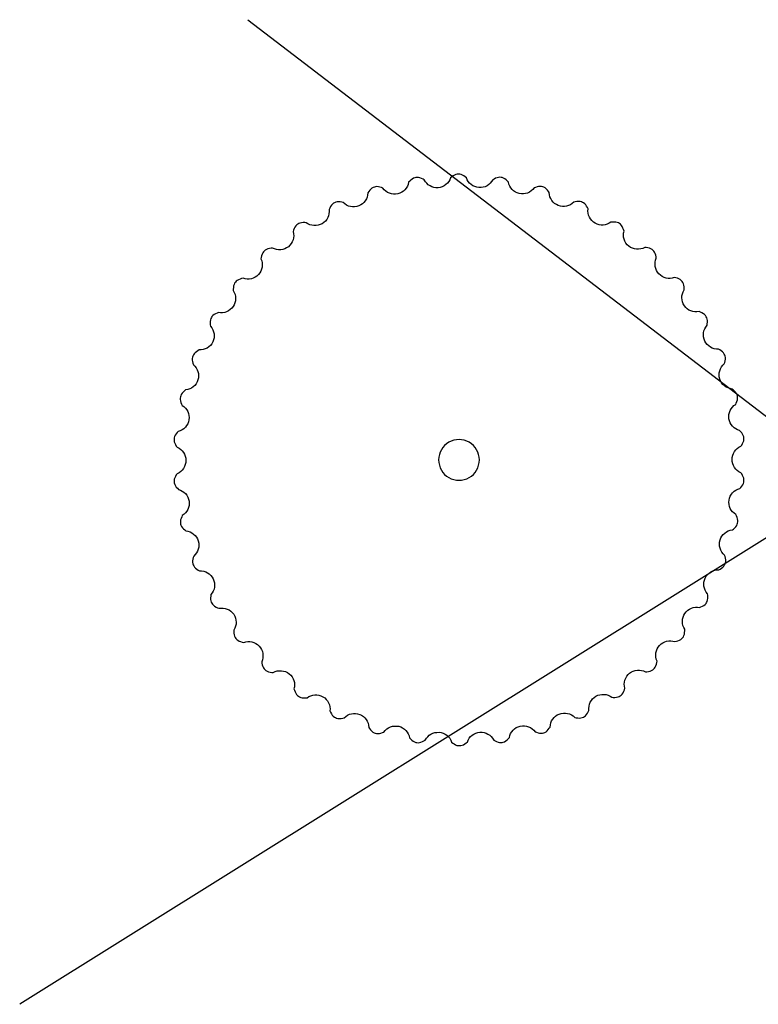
# Model space of a CAD drawing. Extents: x 64 to 1966, y -49 to 641.
# Tile 5 of 8: x 802 to 1095, y 21 to 412. Entities that reach past the tile are written whole.
import ezdxf

# ---------------------------------------------------------------- set-up
doc = ezdxf.new("R2010")
doc.units = 0
doc.layers.get('0').update_dxf_attribs({"linetype": 'CONTINUOUS'})

msp = doc.modelspace()

# ---------------------------------------------------------------- linework, layer by layer
at = {"color": 7}
for p, q in [((892.051774, 411.682063), (1355.422278, 57.123107)), ((1371.109297, 376.70856), (801.549722, 20.943623)), ((956.821893, 348.056056), (956.33563, 347.594884)), ((957.318725, 348.450206), (956.821893, 348.056056)), ((957.828881, 348.75904), (957.318725, 348.450206)), ((958.355121, 348.964265), (957.828881, 348.75904)), ((958.822054, 349.036307), (958.355121, 348.964265)), ((959.29014, 349.106861), (958.822054, 349.036307)), ((959.85363, 349.06783), (959.29014, 349.106861)), ((960.432652, 348.925103), (959.85363, 349.06783)), ((961.024384, 348.696965), (960.432652, 348.925103)), ((961.626005, 348.4017), (961.024384, 348.696965)), ((962.13183, 348.115747), (961.626005, 348.4017)), ((973.043228, 349.277268), (972.580175, 348.912214)), ((973.592794, 349.660815), (973.043228, 349.277268)), ((974.142821, 349.976514), (973.592794, 349.660815)), ((974.693309, 350.205864), (974.142821, 349.976514)), ((975.244259, 350.330364), (974.693309, 350.205864)), ((975.716713, 350.33201), (975.244259, 350.330364)), ((976.190088, 350.332012), (975.716713, 350.33201)), ((976.741466, 350.209432), (976.190088, 350.332012)), ((977.292749, 349.982), (976.741466, 350.209432)), ((977.843869, 349.668217), (977.292749, 349.982)), ((978.394764, 349.286584), (977.843869, 349.668217)), ((978.85232, 348.928434), (978.394764, 349.286584)), ((989.814962, 348.450723), (989.302673, 348.158761)), ((990.415555, 348.748078), (989.814962, 348.450723)), ((991.006492, 348.978274), (990.415555, 348.748078)), ((991.585014, 349.123016), (991.006492, 348.978274)), ((992.148366, 349.164011), (991.585014, 349.123016)), ((992.615789, 349.095222), (992.148366, 349.164011)), ((993.083875, 349.024671), (992.615789, 349.095222)), ((993.610826, 348.821282), (993.083875, 349.024671)), ((994.122054, 348.514226), (993.610826, 348.821282)), ((994.620252, 348.121808), (994.122054, 348.514226)), ((995.108115, 347.66233), (994.620252, 348.121808)), ((940.477486, 343.969646), (940.065388, 343.441152)), ((940.910023, 344.433443), (940.477486, 343.969646)), ((941.368453, 344.814863), (940.910023, 344.433443)), ((941.858227, 345.096227), (941.368453, 344.814863)), ((942.309208, 345.237058), (941.858227, 345.096227)), ((942.76155, 345.376589), (942.309208, 345.237058)), ((943.324564, 345.421977), (942.76155, 345.376589)), ((943.91839, 345.367143), (943.324564, 345.421977)), ((944.537516, 345.229746), (943.91839, 345.367143)), ((945.176425, 345.027446), (944.537516, 345.229746)), ((945.719218, 344.820076), (945.176425, 345.027446)), ((995.507181, 347.239985), (995.108115, 347.66233)), ((1006.914383, 345.338233), (1006.276181, 345.133713)), ((1007.533028, 345.477783), (1006.914383, 345.338233)), ((1008.126662, 345.534684), (1007.533028, 345.477783)), ((1008.689831, 345.491258), (1008.126662, 345.534684)), ((1009.141781, 345.353572), (1008.689831, 345.491258)), ((1009.594125, 345.214044), (1009.141781, 345.353572)), ((1010.084877, 344.934389), (1009.594125, 345.214044)), ((1010.54463, 344.554568), (1010.084877, 344.934389)), ((1010.978777, 344.09228), (1010.54463, 344.554568)), ((1011.392709, 343.565222), (1010.978777, 344.09228)), ((1011.72437, 343.088117), (1011.392709, 343.565222)), ((924.595953, 336.90886), (924.337148, 336.379046)), ((924.92468, 337.492872), (924.595953, 336.90886)), ((925.28326, 338.015954), (924.92468, 337.492872)), ((925.679723, 338.461439), (925.28326, 338.015954)), ((926.122092, 338.812658), (925.679723, 338.461439)), ((926.547045, 339.019131), (926.122092, 338.812658)), ((926.973539, 339.224522), (926.547045, 339.019131)), ((927.5235, 339.353316), (926.973539, 339.224522)), ((928.118866, 339.387599), (927.5235, 339.353316)), ((928.751554, 339.344013), (928.118866, 339.387599)), ((929.413478, 339.239198), (928.751554, 339.344013)), ((929.981117, 339.115043), (929.413478, 339.239198)), ((1022.720722, 339.50745), (1022.059166, 339.400334)), ((1023.353257, 339.553237), (1022.720722, 339.50745)), ((1023.94874, 339.521027), (1023.353257, 339.553237)), ((1024.499147, 339.394149), (1023.94874, 339.521027)), ((1024.925528, 339.190641), (1024.499147, 339.394149)), ((1025.352024, 338.985254), (1024.925528, 339.190641)), ((1025.795614, 338.635579), (1025.352024, 338.985254)), ((1026.193623, 338.191478), (1025.795614, 338.635579)), ((1026.55402, 337.669647), (1026.193623, 338.191478)), ((1026.884775, 337.086782), (1026.55402, 337.669647)), ((1027.141624, 336.565575), (1026.884775, 337.086782)), ((910.510899, 328.770412), (910.272887, 328.143929)), ((910.787513, 329.341096), (910.510899, 328.770412)), ((911.113151, 329.840695), (910.787513, 329.341096)), ((911.498233, 330.253923), (911.113151, 329.840695)), ((911.887667, 330.521426), (911.498233, 330.253923)), ((912.278786, 330.788088), (911.887667, 330.521426)), ((912.803408, 330.997411), (912.278786, 330.788088)), ((913.387015, 331.120046), (912.803408, 330.997411)), ((914.019133, 331.171244), (913.387015, 331.120046)), ((914.689286, 331.166253), (914.019133, 331.171244)), ((915.269089, 331.128087), (914.689286, 331.166253)), ((1036.811352, 331.37866), (1036.223117, 331.337885)), ((1037.481485, 331.38598), (1036.811352, 331.37866)), ((1038.113778, 331.336981), (1037.481485, 331.38598)), ((1038.69781, 331.216378), (1038.113778, 331.336981)), ((1039.223159, 331.008884), (1038.69781, 331.216378)), ((1039.614447, 330.744101), (1039.223159, 331.008884)), ((1040.005567, 330.47744), (1039.614447, 330.744101)), ((1040.392087, 330.065558), (1040.005567, 330.47744)), ((1040.71946, 329.567097), (1040.392087, 330.065558)), ((1040.998057, 328.99738), (1040.71946, 329.567097)), ((1041.238247, 328.371729), (1040.998057, 328.99738)), ((1041.414545, 327.818062), (1041.238247, 328.371729)), ((899.493109, 320.540918), (899.005545, 320.255742)), ((900.051921, 320.749166), (899.493109, 320.540918)), ((900.669347, 320.894003), (900.051921, 320.749166)), ((901.332759, 320.98895), (900.669347, 320.894003)), ((901.911775, 321.037625), (901.332759, 320.98895)), ((1050.866939, 321.155242), (1050.2032, 321.247882)), ((1051.484867, 321.012552), (1050.866939, 321.155242)), ((1052.044401, 320.80625), (1051.484867, 321.012552)), ((1052.532958, 320.522775), (1052.044401, 320.80625)), ((1052.88041, 320.20263), (1052.532958, 320.522775)), ((897.558124, 317.997113), (897.416142, 317.342153)), ((897.746593, 318.60265), (897.558124, 317.997113)), ((897.994132, 319.145202), (897.746593, 318.60265)), ((898.313324, 319.611208), (897.994132, 319.145202)), ((898.658539, 319.933765), (898.313324, 319.611208)), ((899.005545, 320.255742), (898.658539, 319.933765)), ((1053.227419, 319.880656), (1052.88041, 320.20263)), ((1053.548234, 319.415765), (1053.227419, 319.880656)), ((1053.797659, 318.874079), (1053.548234, 319.415765)), ((1053.988232, 318.269203), (1053.797659, 318.874079)), ((1054.13249, 317.614742), (1053.988232, 318.269203)), ((1054.224299, 317.040983), (1054.13249, 317.614742)), ((889.000411, 308.74187), (888.411468, 308.506627)), ((889.642262, 308.934632), (889.000411, 308.74187)), ((890.207556, 309.069062), (889.642262, 308.934632)), ((1062.578077, 309.043775), (1061.935559, 309.234305)), ((1063.167836, 308.810582), (1062.578077, 309.043775)), ((1063.690373, 308.52319), (1063.167836, 308.810582)), ((886.355697, 305.413631), (886.312918, 304.744825)), ((886.45181, 306.040494), (886.355697, 305.413631)), ((886.615721, 306.61388), (886.45181, 306.040494)), ((886.861895, 307.122254), (886.615721, 306.61388)), ((887.155178, 307.492661), (886.861895, 307.122254)), ((887.450321, 307.86276), (887.155178, 307.492661)), ((887.889936, 308.217419), (887.450321, 307.86276)), ((888.411468, 308.506627), (887.889936, 308.217419)), ((1064.131222, 308.170064), (1063.690373, 308.52319)), ((1064.427079, 307.801711), (1064.131222, 308.170064)), ((1064.722225, 307.431613), (1064.427079, 307.801711)), ((1064.970167, 306.924101), (1064.722225, 307.431613)), ((1065.136072, 306.35129), (1064.970167, 306.924101)), ((1065.234365, 305.724766), (1065.136072, 306.35129)), ((1065.27947, 305.056114), (1065.234365, 305.724766)), ((1065.284739, 304.47508), (1065.27947, 305.056114)), ((877.399749, 293.066045), (877.232095, 292.52666)), ((877.634552, 293.476026), (877.399749, 293.066045)), ((877.871236, 293.885981), (877.634552, 293.476026)), ((878.253083, 294.302199), (877.871236, 293.885981)), ((878.725686, 294.665907), (878.253083, 294.302199)), ((879.27299, 294.9863), (878.725686, 294.665907)), ((879.878942, 295.272573), (879.27299, 294.9863)), ((880.417886, 295.489754), (879.878942, 295.272573)), ((1072.35329, 295.322129), (1071.746345, 295.606293)), ((1072.901707, 295.00364), (1072.35329, 295.322129)), ((1073.375573, 294.641579), (1072.901707, 295.00364)), ((1073.758869, 294.226692), (1073.375573, 294.641579)), ((1073.996521, 293.818358), (1073.758869, 294.226692)), ((1074.23321, 293.408405), (1073.996521, 293.818358)), ((1074.402742, 292.869606), (1074.23321, 293.408405)), ((877.155473, 291.935248), (877.153863, 291.301061)), ((877.153863, 291.301061), (877.211242, 290.633349)), ((877.232095, 292.52666), (877.155473, 291.935248)), ((1074.348792, 290.401055), (1074.430181, 290.976385)), ((1074.481421, 292.278467), (1074.402742, 292.869606)), ((1074.430181, 290.976385), (1074.485237, 291.644291)), ((1074.485237, 291.644291), (1074.481421, 292.278467)), ((870.138257, 277.756574), (870.052867, 277.198224)), ((870.309332, 278.19697), (870.138257, 277.756574)), ((870.482274, 278.637623), (870.309332, 278.19697)), ((870.797822, 279.106103), (870.482274, 278.637623)), ((871.210937, 279.536186), (870.797822, 279.106103)), ((871.704377, 279.934572), (871.210937, 279.536186)), ((872.260894, 280.30796), (871.704377, 279.934572)), ((872.76145, 280.60304), (872.260894, 280.30796)), ((1079.416404, 280.668272), (1078.907412, 280.965947)), ((1079.974217, 280.296821), (1079.416404, 280.668272)), ((1080.46904, 279.900153), (1079.974217, 280.296821)), ((1080.883652, 279.471509), (1080.46904, 279.900153)), ((1081.20083, 279.00413), (1080.883652, 279.471509)), ((1081.374969, 278.564935), (1081.20083, 279.00413)), ((1081.547914, 278.124284), (1081.374969, 278.564935)), ((1081.635249, 277.566237), (1081.547914, 278.124284)), ((1081.624944, 276.969973), (1081.635249, 277.566237)), ((870.052867, 277.198224), (870.065247, 276.601998)), ((870.065247, 276.601998), (870.158175, 275.974655)), ((870.158175, 275.974655), (870.31443, 275.322952)), ((1081.213983, 275.133298), (1081.380211, 275.690072)), ((1081.380211, 275.690072), (1081.534199, 276.342311)), ((1081.534199, 276.342311), (1081.624944, 276.969973)), ((865.343155, 261.996801), (865.239629, 261.535826)), ((865.44849, 262.458308), (865.343155, 261.996801)), ((865.690689, 262.968585), (865.44849, 262.458308)), ((866.035091, 263.455437), (865.690689, 262.968585)), ((866.463642, 263.922917), (866.035091, 263.455437)), ((866.958293, 264.375078), (866.463642, 263.922917)), ((867.409279, 264.741467), (866.958293, 264.375078)), ((1084.774397, 264.753934), (1084.315457, 265.124145)), ((1085.270618, 264.303494), (1084.774397, 264.753934)), ((1085.700794, 263.837507), (1085.270618, 264.303494)), ((1086.046889, 263.351855), (1085.700794, 263.837507)), ((1086.290866, 262.842424), (1086.046889, 263.351855)), ((1086.397601, 262.38218), (1086.290866, 262.842424)), ((1086.502939, 261.920675), (1086.397601, 262.38218)), ((1086.506126, 261.355844), (1086.502939, 261.920675)), ((865.239629, 261.535826), (865.23841, 260.970986)), ((865.23841, 260.970986), (865.339514, 260.383265)), ((865.339514, 260.383265), (865.524905, 259.776778)), ((865.524905, 259.776778), (865.776546, 259.155644)), ((1085.726954, 259.012865), (1085.974308, 259.538645)), ((1085.974308, 259.538645), (1086.223788, 260.16065)), ((1086.223788, 260.16065), (1086.407068, 260.767776)), ((1086.407068, 260.767776), (1086.506126, 261.355844)), ((863.045772, 246.250132), (862.882331, 245.709455)), ((863.313765, 246.782876), (863.045772, 246.250132)), ((863.667856, 247.309007), (863.313765, 246.782876)), ((864.08959, 247.829842), (863.667856, 247.309007)), ((864.480931, 248.259354), (864.08959, 247.829842)), ((1088.124181, 247.699412), (1087.700638, 248.218778)), ((1088.480102, 247.174515), (1088.124181, 247.699412)), ((1088.749948, 246.642705), (1088.480102, 247.174515)), ((1088.915273, 246.1026), (1088.749948, 246.642705)), ((862.846957, 245.237405), (862.813291, 244.766148)), ((862.813291, 244.766148), (862.896271, 244.207436)), ((862.882331, 245.709455), (862.846957, 245.237405)), ((862.896271, 244.207436), (863.083841, 243.641347)), ((863.083841, 243.641347), (863.357554, 243.069266)), ((863.357554, 243.069266), (863.69896, 242.492574)), ((1087.786894, 242.399861), (1088.109848, 242.882903)), ((1088.109848, 242.882903), (1088.449247, 243.460777)), ((1088.449247, 243.460777), (1088.720966, 244.033805)), ((1088.720966, 244.033805), (1088.906565, 244.600542)), ((1088.906565, 244.600542), (1088.987597, 245.15954)), ((1088.952221, 245.63159), (1088.915273, 246.1026)), ((1088.987597, 245.15954), (1088.952221, 245.63159)), ((983.993099, 236.962373), (983.993099, 236.962373)), ((863.718869, 231.041845), (863.379471, 230.463971)), ((864.041824, 231.524886), (863.718869, 231.041845)), ((1088.471163, 230.855482), (1088.129758, 231.432173)), ((1088.744876, 230.2834), (1088.471163, 230.855482)), ((862.922153, 229.324205), (862.841119, 228.765208)), ((862.841119, 228.765208), (862.876497, 228.293158)), ((862.876497, 228.293158), (862.913444, 227.822147)), ((862.913444, 227.822147), (863.078769, 227.282042)), ((863.107751, 229.890941), (862.922153, 229.324205)), ((863.078769, 227.282042), (863.348616, 226.750232)), ((863.379471, 230.463971), (863.107751, 229.890941)), ((863.348616, 226.750232), (863.704535, 226.225336)), ((1088.160861, 226.61574), (1088.514953, 227.141871)), ((1088.514953, 227.141871), (1088.782945, 227.674616)), ((1088.932446, 229.717312), (1088.744876, 230.2834)), ((1088.782945, 227.674616), (1088.946387, 228.215292)), ((1089.015426, 229.158599), (1088.932446, 229.717312)), ((1088.946387, 228.215292), (1088.98176, 228.687342)), ((1088.98176, 228.687342), (1089.015426, 229.158599)), ((863.704535, 226.225336), (864.128079, 225.705969)), ((864.128079, 225.705969), (864.526717, 225.271491)), ((1087.347785, 225.665393), (1087.739126, 226.094905)), ((1087.739126, 226.094905), (1088.160861, 226.61574)), ((866.101763, 214.911882), (865.854409, 214.386102)), ((865.42165, 213.156971), (865.322592, 212.568903)), ((865.322592, 212.568903), (865.325779, 212.004072)), ((865.325779, 212.004072), (865.431116, 211.542566)), ((865.60493, 213.764098), (865.42165, 213.156971)), ((865.431116, 211.542566), (865.537851, 211.082324)), ((865.537851, 211.082324), (865.781828, 210.572891)), ((865.854409, 214.386102), (865.60493, 213.764098)), ((1086.303811, 214.14797), (1086.052171, 214.769104)), ((1086.138028, 210.956162), (1086.380227, 211.46644)), ((1086.489202, 213.541483), (1086.303811, 214.14797)), ((1086.380227, 211.46644), (1086.485561, 211.927946)), ((1086.485561, 211.927946), (1086.589088, 212.388921)), ((1086.590307, 212.953761), (1086.489202, 213.541483)), ((1086.589088, 212.388921), (1086.590307, 212.953761)), ((865.781828, 210.572891), (866.127923, 210.08724)), ((866.127923, 210.08724), (866.558099, 209.621253)), ((866.558099, 209.621253), (867.05432, 209.170813)), ((1084.419439, 209.183281), (1084.870424, 209.549669)), ((1084.870424, 209.549669), (1085.365075, 210.001831)), ((1085.365075, 210.001831), (1085.793626, 210.46931)), ((1085.793626, 210.46931), (1086.138028, 210.956162)), ((870.203773, 196.954774), (870.193468, 196.35851)), ((870.193468, 196.35851), (870.280804, 195.800463)), ((870.294518, 197.582436), (870.203773, 196.954774)), ((870.280804, 195.800463), (870.453749, 195.359812)), ((870.448506, 198.234676), (870.294518, 197.582436)), ((870.614734, 198.79145), (870.448506, 198.234676)), ((1081.514288, 198.601795), (1081.34364, 199.166208)), ((1081.346444, 195.287125), (1081.519384, 195.727777)), ((1081.670543, 197.950093), (1081.514288, 198.601795)), ((1081.519384, 195.727777), (1081.69046, 196.168174)), ((1081.763471, 197.322749), (1081.670543, 197.950093)), ((1081.69046, 196.168174), (1081.77585, 196.726523)), ((1081.77585, 196.726523), (1081.763471, 197.322749)), ((870.453749, 195.359812), (870.627887, 194.920618)), ((870.627887, 194.920618), (870.945065, 194.453238)), ((870.945065, 194.453238), (871.359677, 194.024594)), ((871.359677, 194.024594), (871.8545, 193.627926)), ((871.8545, 193.627926), (872.412313, 193.256475)), ((872.412313, 193.256475), (872.921306, 192.958801)), ((1079.067268, 193.321707), (1079.567823, 193.616787)), ((1079.567823, 193.616787), (1080.12434, 193.990175)), ((1080.12434, 193.990175), (1080.617779, 194.388561)), ((1080.617779, 194.388561), (1081.030896, 194.818644)), ((1081.030896, 194.818644), (1081.346444, 195.287125)), ((877.398536, 182.948363), (877.34348, 182.280457)), ((877.34348, 182.280457), (877.347296, 181.646281)), ((877.347296, 181.646281), (877.425975, 181.055141)), ((877.479925, 183.523693), (877.398536, 182.948363)), ((877.425975, 181.055141), (877.595507, 180.516343)), ((877.595507, 180.516343), (877.832196, 180.10639)), ((877.832196, 180.10639), (878.069849, 179.698055)), ((1073.575634, 179.622548), (1073.95748, 180.038766)), ((1073.95748, 180.038766), (1074.194166, 180.448721)), ((1074.194166, 180.448721), (1074.428968, 180.858701)), ((1074.428968, 180.858701), (1074.596623, 181.398088)), ((1074.596623, 181.398088), (1074.673244, 181.9895)), ((1074.674855, 182.623687), (1074.617476, 183.291398)), ((1074.673244, 181.9895), (1074.674855, 182.623687)), ((878.069849, 179.698055), (878.453144, 179.283169)), ((878.453144, 179.283169), (878.927011, 178.921107)), ((878.927011, 178.921107), (879.475427, 178.602619)), ((879.475427, 178.602619), (880.082372, 178.318454)), ((1071.410831, 178.434994), (1071.949775, 178.652174)), ((1071.949775, 178.652174), (1072.555727, 178.938447)), ((1072.555727, 178.938447), (1073.103032, 179.25884)), ((1073.103032, 179.25884), (1073.575634, 179.622548)), ((886.543978, 169.449668), (886.549247, 168.868634)), ((886.549247, 168.868634), (886.594352, 168.199982)), ((886.594352, 168.199982), (886.692644, 167.573457)), ((1065.376907, 167.884253), (1065.473021, 168.511117)), ((1065.473021, 168.511117), (1065.5158, 169.179923)), ((1065.5158, 169.179923), (1065.519098, 169.769559)), ((886.692644, 167.573457), (886.858549, 167.000647)), ((886.858549, 167.000647), (887.106492, 166.493134)), ((887.106492, 166.493134), (887.401637, 166.123037)), ((887.401637, 166.123037), (887.697495, 165.754682)), ((887.697495, 165.754682), (888.138344, 165.401558)), ((888.138344, 165.401558), (888.660881, 165.114166)), ((888.660881, 165.114166), (889.250641, 164.880972)), ((889.250641, 164.880972), (889.893159, 164.690442)), ((1061.621161, 164.855686), (1062.186455, 164.990115)), ((1062.186455, 164.990115), (1062.828305, 165.182878)), ((1062.828305, 165.182878), (1063.417249, 165.418121)), ((1063.417249, 165.418121), (1063.938781, 165.707329)), ((1063.938781, 165.707329), (1064.378396, 166.061987)), ((1064.378396, 166.061987), (1064.673539, 166.432087)), ((1064.673539, 166.432087), (1064.966823, 166.802492)), ((1064.966823, 166.802492), (1065.212996, 167.310867)), ((1065.212996, 167.310867), (1065.376907, 167.884253)), ((897.604418, 156.883764), (897.696227, 156.310005)), ((897.696227, 156.310005), (897.840485, 155.655545)), ((1054.270594, 155.927635), (1054.412576, 156.582595)), ((1054.412576, 156.582595), (1054.503717, 157.165154)), ((897.840485, 155.655545), (898.031059, 155.050668)), ((898.031059, 155.050668), (898.280484, 154.508981)), ((898.280484, 154.508981), (898.601298, 154.044092)), ((898.601298, 154.044092), (898.948306, 153.722117)), ((898.948306, 153.722117), (899.29576, 153.401972)), ((899.29576, 153.401972), (899.784316, 153.118497)), ((899.784316, 153.118497), (900.34385, 152.912195)), ((900.34385, 152.912195), (900.961778, 152.769505)), ((900.961778, 152.769505), (901.625517, 152.676866)), ((901.625517, 152.676866), (902.213258, 152.629514)), ((1049.916943, 152.887122), (1050.495959, 152.935797)), ((1050.495959, 152.935797), (1051.15937, 153.030744)), ((1051.15937, 153.030744), (1051.776797, 153.175582)), ((1051.776797, 153.175582), (1052.335607, 153.383829)), ((1052.335607, 153.383829), (1052.823172, 153.669005)), ((1052.823172, 153.669005), (1053.170179, 153.990983)), ((1053.170179, 153.990983), (1053.515393, 154.31354)), ((1053.515393, 154.31354), (1053.834586, 154.779545)), ((1053.834586, 154.779545), (1054.082125, 155.322098)), ((1054.082125, 155.322098), (1054.270594, 155.927635)), ((910.414173, 146.106686), (910.590471, 145.553018)), ((910.590471, 145.553018), (910.83066, 144.927368)), ((910.83066, 144.927368), (911.109257, 144.35765)), ((1040.715566, 144.084053), (1041.041203, 144.583651)), ((1041.041203, 144.583651), (1041.317818, 145.154335)), ((1041.317818, 145.154335), (1041.555831, 145.780818)), ((1041.555831, 145.780818), (1041.732781, 146.343287)), ((911.109257, 144.35765), (911.436631, 143.859189)), ((911.436631, 143.859189), (911.823149, 143.447306)), ((911.823149, 143.447306), (912.21427, 143.180647)), ((912.21427, 143.180647), (912.605557, 142.915864)), ((912.605557, 142.915864), (913.130907, 142.70837)), ((913.130907, 142.70837), (913.714939, 142.587766)), ((913.714939, 142.587766), (914.347232, 142.538768)), ((914.347232, 142.538768), (915.017365, 142.546088)), ((915.017365, 142.546088), (915.605599, 142.586863)), ((1036.559629, 142.79666), (1037.139432, 142.758494)), ((1037.139432, 142.758494), (1037.809585, 142.753504)), ((1037.809585, 142.753504), (1038.441702, 142.804701)), ((1038.441702, 142.804701), (1039.025309, 142.927337)), ((1039.025309, 142.927337), (1039.549931, 143.136659)), ((1039.549931, 143.136659), (1039.94105, 143.403322)), ((1039.94105, 143.403322), (1040.330484, 143.670824)), ((1040.330484, 143.670824), (1040.715566, 144.084053)), ((924.687094, 137.359172), (924.943942, 136.837965)), ((924.943942, 136.837965), (925.274697, 136.2551)), ((1026.904037, 136.431875), (1027.232765, 137.015887)), ((1027.232765, 137.015887), (1027.491569, 137.545701)), ((925.274697, 136.2551), (925.635094, 135.73327)), ((925.635094, 135.73327), (926.033103, 135.289169)), ((926.033103, 135.289169), (926.476693, 134.939494)), ((926.476693, 134.939494), (926.903189, 134.734106)), ((926.903189, 134.734106), (927.329569, 134.530598)), ((927.329569, 134.530598), (927.879976, 134.403721)), ((927.879976, 134.403721), (928.475461, 134.37151)), ((928.475461, 134.37151), (929.107995, 134.417297)), ((929.107995, 134.417297), (929.769551, 134.524413)), ((1021.8476, 134.809705), (1022.415238, 134.68555)), ((1022.415238, 134.68555), (1023.077163, 134.580734)), ((1023.077163, 134.580734), (1023.70985, 134.537148)), ((1023.70985, 134.537148), (1024.305218, 134.571431)), ((1024.305218, 134.571431), (1024.855178, 134.700225)), ((1024.855178, 134.700225), (1025.281673, 134.905616)), ((1025.281673, 134.905616), (1025.706625, 135.112089)), ((1025.706625, 135.112089), (1026.148995, 135.463307)), ((1026.148995, 135.463307), (1026.545456, 135.908792)), ((1026.545456, 135.908792), (1026.904037, 136.431875)), ((940.104347, 130.83663), (940.436009, 130.359525)), ((940.436009, 130.359525), (940.84994, 129.832468)), ((940.84994, 129.832468), (941.284088, 129.370179)), ((941.284088, 129.370179), (941.74384, 128.990359)), ((941.74384, 128.990359), (942.234592, 128.710703)), ((1006.109498, 129.104672), (1006.652293, 128.8973)), ((1009.970489, 128.82852), (1010.460265, 129.109884)), ((1010.460265, 129.109884), (1010.918694, 129.491304)), ((1010.918694, 129.491304), (1011.351231, 129.9551)), ((1011.351231, 129.9551), (1011.763329, 130.483595)), ((1011.763329, 130.483595), (1012.098208, 130.968919)), ((942.234592, 128.710703), (942.686935, 128.571176)), ((942.686935, 128.571176), (943.138886, 128.433489)), ((943.138886, 128.433489), (943.702055, 128.390063)), ((943.702055, 128.390063), (944.295688, 128.446964)), ((944.295688, 128.446964), (944.914334, 128.586515)), ((944.914334, 128.586515), (945.552536, 128.791034)), ((956.321536, 126.684761), (956.720602, 126.262418)), ((956.720602, 126.262418), (957.208465, 125.80294)), ((957.208465, 125.80294), (957.706663, 125.410521)), ((957.706663, 125.410521), (958.21789, 125.103465)), ((958.21789, 125.103465), (958.744841, 124.900076)), ((960.822226, 124.946474), (961.413162, 125.176669)), ((961.413162, 125.176669), (962.013755, 125.474024)), ((962.013755, 125.474024), (962.526044, 125.765987)), ((989.696888, 125.809001), (990.202712, 125.523047)), ((990.202712, 125.523047), (990.804334, 125.227783)), ((990.804334, 125.227783), (991.396066, 124.999645)), ((993.473596, 124.960483), (993.999836, 125.165708)), ((993.999836, 125.165708), (994.509993, 125.474542)), ((994.509993, 125.474542), (995.006824, 125.868692)), ((995.006824, 125.868692), (995.493087, 126.329864)), ((1006.652293, 128.8973), (1007.291201, 128.695001)), ((1007.291201, 128.695001), (1007.910327, 128.557604)), ((1007.910327, 128.557604), (1008.504153, 128.50277)), ((1008.504153, 128.50277), (1009.067167, 128.548158)), ((1009.067167, 128.548158), (1009.51951, 128.687689)), ((1009.51951, 128.687689), (1009.970489, 128.82852)), ((958.744841, 124.900076), (959.212928, 124.829525)), ((959.212928, 124.829525), (959.680351, 124.760737)), ((959.212928, 124.829525), (959.212928, 124.829525)), ((959.680351, 124.760737), (960.243703, 124.801732)), ((960.243703, 124.801732), (960.822226, 124.946474)), ((972.976397, 124.996313), (973.433953, 124.638164)), ((973.433953, 124.638164), (973.984848, 124.25653)), ((973.984848, 124.25653), (974.535969, 123.942747)), ((974.535969, 123.942747), (975.08725, 123.715316)), ((975.08725, 123.715316), (975.638629, 123.592736)), ((975.638629, 123.592736), (976.112003, 123.592738)), ((976.112003, 123.592738), (976.584458, 123.594383)), ((976.584458, 123.594383), (977.135407, 123.718883)), ((977.135407, 123.718883), (977.685896, 123.948233)), ((977.685896, 123.948233), (978.235923, 124.263932)), ((978.235923, 124.263932), (978.785489, 124.647479)), ((978.785489, 124.647479), (979.248541, 125.012534)), ((991.396066, 124.999645), (991.975087, 124.856918)), ((991.975087, 124.856918), (992.538577, 124.817885)), ((992.538577, 124.817885), (993.006664, 124.88844)), ((993.006664, 124.88844), (993.473596, 124.960483))]:
    msp.add_line(p, q, dxfattribs=at)
for points in [[(967.622305, 345.020533), (965.334417, 344.84613), (963.166995, 346.067997), (962.13183, 348.115747)], [(972.580175, 348.912214), (971.867363, 346.731218), (969.910192, 345.194936), (967.622305, 345.020533)], [(983.820153, 345.049479), (981.531826, 345.218015), (979.570723, 346.749273), (978.85232, 348.928434)], [(989.302673, 348.158761), (988.272762, 346.108364), (986.10848, 344.880943), (983.820153, 345.049479)], [(951.609687, 342.577745), (949.373347, 342.064298), (947.048023, 342.949481), (945.719218, 344.820076)], [(955.932157, 347.164892), (955.552368, 344.902017), (953.846028, 343.091193), (951.609687, 342.577745)], [(956.33563, 347.594884), (956.33563, 347.594884), (955.932157, 347.164892), (955.932157, 347.164892)], [(999.841399, 342.663938), (997.60375, 343.171649), (995.892772, 344.978091), (995.507181, 347.239985)], [(1005.726098, 344.921364), (1004.402094, 343.047369), (1002.079048, 342.156226), (999.841399, 342.663938)], [(1006.276181, 345.133713), (1006.276181, 345.133713), (1005.726098, 344.921364), (1005.726098, 344.921364)], [(939.730509, 342.955829), (939.692225, 340.661623), (938.274833, 338.616708), (936.139996, 337.775686)], [(940.065388, 343.441152), (940.065388, 343.441152), (939.730509, 342.955829), (939.730509, 342.955829)], [(1015.328154, 337.917198), (1013.191168, 338.752743), (1011.768537, 340.794017), (1011.72437, 343.088117)], [(924.337148, 336.379046), (924.641225, 334.104759), (923.544443, 331.871433), (921.558798, 330.721624)], [(936.139996, 337.775686), (934.005159, 336.934664), (931.573878, 337.463389), (929.981117, 339.115043)], [(1021.483579, 339.272342), (1019.895058, 337.61661), (1017.465141, 337.081652), (1015.328154, 337.917198)], [(1022.059166, 339.400334), (1022.059166, 339.400334), (1021.483579, 339.272342), (1021.483579, 339.272342)], [(1029.934471, 330.915295), (1027.945885, 332.060009), (1026.843379, 334.290516), (1027.141624, 336.565575)], [(921.558798, 330.721624), (919.573154, 329.571814), (917.090226, 329.73227), (915.269089, 331.128087)], [(1036.223117, 331.337885), (1034.405565, 329.937403), (1031.923057, 329.770581), (1029.934471, 330.915295)], [(910.095937, 327.58146), (910.735583, 325.377895), (909.98391, 323.006046), (908.191814, 321.573134)], [(910.272887, 328.143929), (910.272887, 328.143929), (910.095937, 327.58146), (910.095937, 327.58146)], [(1043.334067, 321.814638), (1041.538302, 323.24295), (1040.780551, 325.612864), (1041.414545, 327.818062)], [(908.191814, 321.573134), (906.399718, 320.140222), (903.920607, 319.928825), (901.911775, 321.037625)], [(1049.615458, 321.295234), (1047.609476, 320.181286), (1045.129832, 320.386326), (1043.334067, 321.814638)], [(1050.2032, 321.247882), (1050.2032, 321.247882), (1049.615458, 321.295234), (1049.615458, 321.295234)], [(897.325, 316.759593), (898.285926, 314.675974), (897.896155, 312.218586), (896.337639, 310.534581)], [(897.416142, 317.342153), (897.416142, 317.342153), (897.325, 316.759593), (897.325, 316.759593)], [(1055.227618, 310.818522), (1053.664789, 312.498526), (1053.268718, 314.954906), (1054.224299, 317.040983)], [(896.337639, 310.534581), (894.779123, 308.850575), (892.359209, 308.272046), (890.207556, 309.069062)], [(1061.361439, 309.368726), (1059.211836, 308.566196), (1056.790447, 309.138518), (1055.227618, 310.818522)], [(1061.935559, 309.234305), (1061.935559, 309.234305), (1061.361439, 309.368726), (1061.361439, 309.368726)], [(886.30962, 304.155188), (887.57036, 302.23806), (887.551197, 299.750026), (886.261077, 297.852545)], [(886.312918, 304.744825), (886.312918, 304.744825), (886.30962, 304.155188), (886.30962, 304.155188)], [(1065.349442, 298.172582), (1064.054461, 300.066749), (1064.028918, 302.554725), (1065.284739, 304.47508)], [(886.261077, 297.852545), (884.970956, 295.955064), (882.664296, 295.022328), (880.417886, 295.489754)], [(1071.198673, 295.824781), (1068.953468, 295.351596), (1066.644424, 296.278415), (1065.349442, 298.172582)], [(1071.746345, 295.606293), (1071.746345, 295.606293), (1071.198673, 295.824781), (1071.198673, 295.824781)], [(877.211242, 290.633349), (877.211242, 290.633349), (877.295861, 290.049806), (877.295861, 290.049806)], [(877.295861, 290.049806), (878.828253, 288.341995), (879.180126, 285.878895), (878.187221, 283.810324)], [(1073.473435, 284.159307), (1072.475228, 286.225325), (1072.820784, 288.689319), (1074.348792, 290.401055)], [(878.187221, 283.810324), (877.194315, 281.741754), (875.052436, 280.475645), (872.76145, 280.60304)], [(1078.907412, 280.965947), (1076.61676, 280.832677), (1074.471641, 282.093289), (1073.473435, 284.159307)], [(870.31443, 275.322952), (870.31443, 275.322952), (870.485077, 274.758539), (870.485077, 274.758539)], [(870.485077, 274.758539), (872.25489, 273.298194), (872.96994, 270.915048), (872.296428, 268.721597)], [(1079.418118, 269.091731), (1078.738985, 271.283448), (1079.447921, 273.668419), (1081.213983, 275.133298)], [(872.296428, 268.721597), (871.622916, 266.528146), (869.693664, 264.956948), (867.409279, 264.741467)], [(1084.315457, 265.124145), (1082.030527, 265.333768), (1080.097252, 266.900014), (1079.418118, 269.091731)], [(865.776546, 259.155644), (865.776546, 259.155644), (866.029409, 258.622968), (866.029409, 258.622968)], [(866.029409, 258.622968), (867.997108, 257.44271), (869.05936, 255.192755), (868.720288, 252.923421)], [(1083.050699, 253.306437), (1082.705809, 255.574894), (1083.762288, 257.827566), (1085.726954, 259.012865)], [(868.720288, 252.923421), (868.381215, 250.654087), (866.707686, 248.812899), (864.480931, 248.259354)], [(1087.302001, 248.653256), (1085.073834, 249.201088), (1083.395589, 251.03798), (1083.050699, 253.306437)], [(1087.700638, 248.218778), (1087.700638, 248.218778), (1087.302001, 248.653256), (1087.302001, 248.653256)], [(863.69896, 242.492574), (863.69896, 242.492574), (864.028389, 242.003536), (864.028389, 242.003536)], [(971.874278, 243.960819), (969.374345, 242.517144), (967.834739, 239.849215), (967.835618, 236.962373)], [(979.954439, 243.960819), (977.454507, 245.404494), (974.37421, 245.404494), (971.874278, 243.960819)], [(983.993099, 236.962373), (983.993978, 239.849215), (982.454371, 242.517144), (979.954439, 243.960819)], [(1084.290031, 237.156045), (1084.287089, 239.450568), (1085.667512, 241.520619), (1087.786894, 242.399861)], [(864.028389, 242.003536), (866.150018, 241.129731), (867.535744, 239.063226), (867.538686, 236.768703)], [(867.538686, 236.768703), (867.541628, 234.474179), (866.161205, 232.404129), (864.041824, 231.524886)], [(967.835618, 236.962373), (967.834739, 234.075531), (969.374345, 231.407603), (971.874278, 229.963928)], [(979.954439, 229.963928), (982.454371, 231.407603), (983.993978, 234.075531), (983.993099, 236.962373)], [(1087.800328, 231.921212), (1085.678699, 232.795017), (1084.292972, 234.861521), (1084.290031, 237.156045)], [(1088.129758, 231.432173), (1088.129758, 231.432173), (1087.800328, 231.921212), (1087.800328, 231.921212)], [(971.874278, 229.963928), (974.37421, 228.520253), (977.454507, 228.520253), (979.954439, 229.963928)], [(864.526717, 225.271491), (866.754883, 224.723658), (868.433127, 222.886766), (868.778017, 220.61831)], [(1083.108429, 221.001326), (1083.447501, 223.27066), (1085.121031, 225.111849), (1087.347785, 225.665393)], [(868.778017, 220.61831), (869.122907, 218.349853), (868.066428, 216.097182), (866.101763, 214.911882)], [(1085.799308, 215.301779), (1083.831609, 216.482036), (1082.769357, 218.731992), (1083.108429, 221.001326)], [(1086.052171, 214.769104), (1086.052171, 214.769104), (1085.799308, 215.301779), (1085.799308, 215.301779)], [(867.05432, 209.170813), (867.05432, 209.170813), (867.51326, 208.800602), (867.51326, 208.800602)], [(867.51326, 208.800602), (869.79819, 208.590979), (871.731465, 207.024733), (872.410598, 204.833016)], [(1079.532289, 205.20315), (1080.205801, 207.396602), (1082.135054, 208.967799), (1084.419439, 209.183281)], [(872.410598, 204.833016), (873.089732, 202.641299), (872.380796, 200.256328), (870.614734, 198.79145)], [(1081.34364, 199.166208), (1079.573827, 200.626554), (1078.858778, 203.009699), (1079.532289, 205.20315)], [(872.921306, 192.958801), (875.211957, 193.09207), (877.357076, 191.831457), (878.355282, 189.76544)], [(1073.641496, 190.114424), (1074.634402, 192.182994), (1076.776282, 193.449102), (1079.067268, 193.321707)], [(878.355282, 189.76544), (879.353489, 187.699422), (879.007932, 185.235428), (877.479925, 183.523693)], [(1074.532856, 183.874941), (1073.000463, 185.582753), (1072.64859, 188.045853), (1073.641496, 190.114424)], [(1074.617476, 183.291398), (1074.617476, 183.291398), (1074.532856, 183.874941), (1074.532856, 183.874941)], [(880.082372, 178.318454), (880.082372, 178.318454), (880.630045, 178.099966), (880.630045, 178.099966)], [(880.630045, 178.099966), (882.875249, 178.57315), (885.184293, 177.646331), (886.479274, 175.752165)], [(1065.519098, 169.769559), (1064.258357, 171.686687), (1064.27752, 174.174721), (1065.56764, 176.072202)], [(1065.56764, 176.072202), (1066.857761, 177.969684), (1069.164421, 178.90242), (1071.410831, 178.434994)], [(886.479274, 175.752165), (887.774256, 173.857998), (887.799799, 171.370022), (886.543978, 169.449668)], [(889.893159, 164.690442), (889.893159, 164.690442), (890.467278, 164.55602), (890.467278, 164.55602)], [(890.467278, 164.55602), (892.616881, 165.35855), (895.03827, 164.786229), (896.601099, 163.106225)], [(1055.491078, 163.390167), (1057.049594, 165.074172), (1059.469507, 165.652701), (1061.621161, 164.855686)], [(896.601099, 163.106225), (898.163928, 161.426221), (898.559998, 158.96984), (897.604418, 156.883764)], [(1054.503717, 157.165154), (1053.542791, 159.248773), (1053.932562, 161.706161), (1055.491078, 163.390167)], [(902.213258, 152.629514), (904.219241, 153.743462), (906.698885, 153.538422), (908.49465, 152.11011)], [(1043.636904, 152.351613), (1045.429, 153.784525), (1047.90811, 153.995923), (1049.916943, 152.887122)], [(908.49465, 152.11011), (910.290415, 150.681797), (911.048167, 148.311884), (910.414173, 146.106686)], [(1041.732781, 146.343287), (1041.093135, 148.546852), (1041.844807, 150.918701), (1043.636904, 152.351613)], [(915.605599, 142.586863), (917.423152, 143.987345), (919.90566, 144.154167), (921.894247, 143.009453)], [(921.894247, 143.009453), (923.882833, 141.864739), (924.985338, 139.634232), (924.687094, 137.359172)], [(1027.491569, 137.545701), (1027.187492, 139.819988), (1028.284275, 142.053314), (1030.269919, 143.203124)], [(1030.269919, 143.203124), (1032.255564, 144.352933), (1034.738492, 144.192477), (1036.559629, 142.79666)], [(930.345139, 134.652405), (931.933659, 136.308137), (934.363577, 136.843094), (936.500563, 136.007549)], [(1015.688721, 136.149062), (1017.823558, 136.990084), (1020.25484, 136.461359), (1021.8476, 134.809705)], [(929.769551, 134.524413), (929.769551, 134.524413), (930.345139, 134.652405), (930.345139, 134.652405)], [(936.500563, 136.007549), (938.637549, 135.172004), (940.06018, 133.13073), (940.104347, 130.83663)], [(1012.098208, 130.968919), (1012.136492, 133.263125), (1013.553884, 135.30804), (1015.688721, 136.149062)], [(945.552536, 128.791034), (945.552536, 128.791034), (946.102619, 129.003383), (946.102619, 129.003383)], [(946.102619, 129.003383), (947.426622, 130.877379), (949.749669, 131.768522), (951.987318, 131.26081)], [(951.987318, 131.26081), (954.224968, 130.753099), (955.935946, 128.946656), (956.321536, 126.684761)], [(962.526044, 125.765987), (963.555955, 127.816384), (965.720237, 129.043806), (968.008564, 128.875269)], [(984.206412, 128.904215), (986.4943, 129.078619), (988.661722, 127.856751), (989.696888, 125.809001)], [(995.896559, 126.759855), (996.276349, 129.022731), (997.982689, 130.833554), (1000.21903, 131.347002)], [(1000.21903, 131.347002), (1002.45537, 131.860449), (1004.780694, 130.975266), (1006.109498, 129.104672)], [(968.008564, 128.875269), (970.296892, 128.706733), (972.257995, 127.175474), (972.976397, 124.996313)], [(979.248541, 125.012534), (979.961354, 127.19353), (981.918525, 128.729812), (984.206412, 128.904215)], [(995.493087, 126.329864), (995.493087, 126.329864), (995.896559, 126.759855), (995.896559, 126.759855)]]:
    msp.add_open_spline(points, degree=3, dxfattribs=at)

doc.saveas('drawing.dxf')
